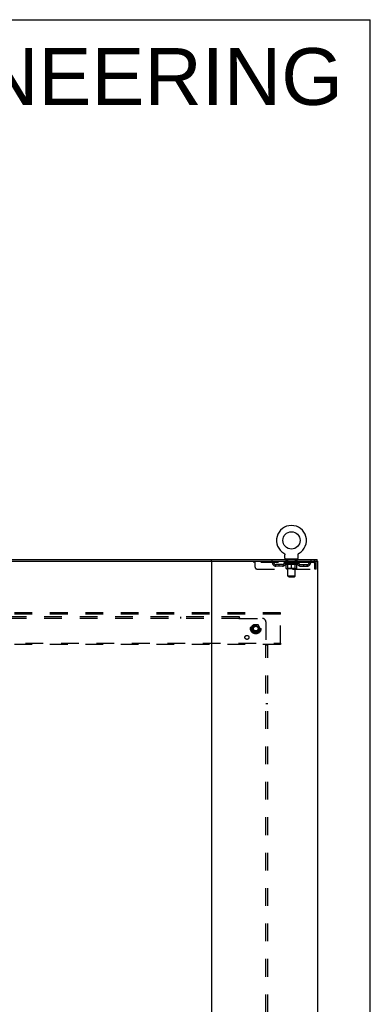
# Model space of a CAD drawing. Header units: inches. Extents: x 0 to 227, y 0 to 147.
# Tile 78 of 78: x 203 to 227, y 78 to 147. Entities that reach past the tile are written whole.
import ezdxf

# ---------------------------------------------------------------- set-up
doc = ezdxf.new("R2010")
doc.units = ezdxf.units.IN
doc.header["$LTSCALE"] = 12.505625
doc.header["$MEASUREMENT"] = 0
doc.linetypes.add('DOT', pattern=[0.2, 0.1, -0.1])
doc.linetypes.add('HIDDEN', pattern=[0.2, 0.1, -0.1])
doc.layers.get('0').update_dxf_attribs({"linetype": 'CONTINUOUS'})
for name, color, linetype in [('DEFAULT_2', 8, 'HIDDEN'), ('DIMENSIONS', 7, 'CONTINUOUS'), ('SUBPANEL', 7, 'CONTINUOUS')]:
    doc.layers.add(name, color=color, linetype=linetype)
doc.styles.get("Standard").update_dxf_attribs({"font": 'arial.ttf'})

msp = doc.modelspace()

# ---------------------------------------------------------------- linework, layer by layer
at = {"color": 7, "linetype": 'Continuous'}
for p, q in [((0, 147.125), (227.375, 147.125)), ((227.375, 0), (227.375, 147.125)), ((221.283, 109.448), (221.283, 109.448)), ((221.283, 109.448), (221.286, 109.446)), ((221.286, 109.446), (221.288, 109.445)), ((221.288, 109.445), (221.29, 109.444)), ((221.29, 109.444), (221.294, 109.441)), ((221.294, 109.441), (221.297, 109.438)), ((221.297, 109.439), (221.3, 109.436)), ((221.3, 109.436), (221.304, 109.433)), ((221.304, 109.433), (221.307, 109.43)), ((221.307, 109.43), (221.31, 109.427)), ((221.31, 109.427), (221.313, 109.424)), ((221.313, 109.424), (221.316, 109.42)), ((221.315, 109.42), (221.318, 109.417)), ((221.318, 109.417), (221.321, 109.413)), ((221.321, 109.413), (221.323, 109.41)), ((221.323, 109.41), (221.326, 109.406)), ((221.326, 109.406), (221.328, 109.402)), ((221.328, 109.402), (221.33, 109.399)), ((221.33, 109.399), (221.332, 109.395)), ((221.332, 109.395), (221.334, 109.391)), ((221.334, 109.391), (221.335, 109.387)), ((221.335, 109.387), (221.337, 109.383)), ((221.337, 109.383), (221.338, 109.379)), ((221.338, 109.379), (221.339, 109.374)), ((221.339, 109.374), (221.341, 109.37)), ((221.344, 109.349), (221.344, 109.344)), ((221.344, 109.344), (221.344, 109.341)), ((221.344, 109.092), (221.344, 109.341)), ((222.294, 109.092), (222.294, 109.341)), ((222.297, 109.366), (222.298, 109.37)), ((222.298, 109.37), (222.299, 109.374)), ((222.299, 109.374), (222.3, 109.379)), ((222.3, 109.379), (222.301, 109.383)), ((222.301, 109.383), (222.303, 109.387)), ((222.303, 109.387), (222.305, 109.391)), ((222.305, 109.391), (222.306, 109.395)), ((222.306, 109.395), (222.308, 109.399)), ((222.308, 109.399), (222.31, 109.402)), ((222.31, 109.402), (222.313, 109.406)), ((222.313, 109.406), (222.315, 109.41)), ((222.315, 109.41), (222.317, 109.413)), ((222.317, 109.413), (222.32, 109.417)), ((222.32, 109.417), (222.323, 109.42)), ((222.323, 109.42), (222.325, 109.424)), ((222.325, 109.424), (222.328, 109.427)), ((222.328, 109.427), (222.331, 109.43)), ((222.331, 109.43), (222.335, 109.433)), ((222.335, 109.433), (222.338, 109.436)), ((222.338, 109.436), (222.341, 109.439)), ((222.341, 109.438), (222.345, 109.441)), ((222.345, 109.441), (222.348, 109.444)), ((222.348, 109.444), (222.35, 109.445)), ((222.348, 109.444), (222.35, 109.445)), ((222.35, 109.445), (222.352, 109.446)), ((222.352, 109.446), (222.355, 109.448)), ((222.355, 109.448), (222.355, 109.448)), ((165.383, 108.898), (216.213, 108.898)), ((221.382, 109.032), (221.382, 109.002)), ((222.257, 109.032), (221.382, 109.032)), ((222.257, 109.032), (222.257, 109.002)), ((223.617, 108.898), (223.583, 108.898)), ((223.621, 108.898), (223.621, 109.002))]:
    msp.add_line(p, q, dxfattribs=at)
at = {"color": 3, "linetype": 'Continuous'}
for p, q in [((157.975, 109.002), (223.621, 109.002)), ((216.173, 108.858), (216.173, 41.146)), ((216.213, 108.898), (223.583, 108.898)), ((223.617, 108.898), (223.673, 108.898)), ((223.673, 41.106), (223.673, 108.898))]:
    msp.add_line(p, q, dxfattribs=at)
at = {"color": 7, "linetype": 'Continuous'}
for points in [[(221.341, 109.37), (221.341, 109.366), (221.342, 109.362), (221.343, 109.357), (221.343, 109.353), (221.344, 109.349), (221.344, 109.344)], [(222.294, 109.341), (222.294, 109.344), (222.294, 109.349), (222.295, 109.353), (222.295, 109.357), (222.296, 109.362), (222.297, 109.366)], [(222.294, 109.344), (222.294, 109.349), (222.295, 109.353), (222.295, 109.357), (222.296, 109.362)]]:
    msp.add_lwpolyline(points, dxfattribs=at)
msp.add_circle((221.819, 110.356), 0.609, dxfattribs=at)
for centre, radius, start, end in [((221.819, 110.356), 1.054, 300.39933, 239.60066), ((216.133, 108.858), 0.04, 0, 90), ((221.404, 109.092), 0.06, 180, 270), ((222.234, 109.092), 0.06, 270, 360)]:
    msp.add_arc(centre, radius, start, end, dxfattribs=at)
at = {"color": 3, "linetype": 'Continuous'}
msp.add_arc((216.213, 108.858), 0.04, 90, 180, dxfattribs=at)
at = {"layer": 'DEFAULT_2', "color": 8, "linetype": 'HIDDEN'}
for p, q in [((221.283, 109.448), (221.283, 109.448)), ((221.288, 109.445), (221.29, 109.444)), ((219.132, 108.898), (219.132, 108.794)), ((223.402, 108.794), (219.132, 108.794)), ((219.257, 108.46), (219.257, 108.898)), ((220.232, 108.898), (220.232, 108.794)), ((220.705, 108.543), (220.705, 108.647)), ((221.187, 108.647), (220.705, 108.647)), ((221.187, 108.543), (220.705, 108.543)), ((220.955, 108.543), (220.955, 108.647)), ((221.313, 108.756), (221.313, 108.794)), ((222.325, 108.756), (221.313, 108.756)), ((221.44, 108.667), (221.313, 108.756)), ((221.321, 108.788), (221.321, 108.794)), ((221.327, 108.786), (221.327, 108.788)), ((221.327, 108.786), (222.311, 108.786)), ((221.335, 108.786), (221.335, 108.788)), ((221.335, 108.786), (221.335, 108.788)), ((221.343, 108.788), (221.343, 108.794)), ((221.356, 108.786), (221.356, 108.788)), ((221.358, 108.786), (221.358, 108.788)), ((221.381, 108.788), (221.381, 108.794)), ((221.382, 108.794), (221.382, 108.898)), ((221.392, 108.786), (221.392, 108.788)), ((221.394, 108.786), (221.394, 108.788)), ((221.558, 108.788), (221.397, 108.788)), ((221.431, 108.788), (221.431, 108.794)), ((221.432, 108.786), (221.432, 108.788)), ((221.433, 108.786), (221.433, 108.788)), ((221.435, 108.786), (221.435, 108.788)), ((221.44, 108.667), (221.449, 108.667)), ((221.441, 108.786), (221.441, 108.788)), ((221.441, 108.786), (221.441, 108.788)), ((221.444, 108.786), (221.444, 108.788)), ((221.447, 108.786), (221.447, 108.789)), ((221.449, 108.377), (221.449, 108.702)), ((221.45, 108.786), (221.45, 108.788)), ((221.461, 108.786), (221.461, 108.788)), ((221.474, 109.032), (221.474, 109.002)), ((221.476, 108.786), (221.476, 108.79)), ((221.476, 108.786), (221.476, 108.788)), ((221.493, 108.786), (221.493, 108.788)), ((221.494, 108.788), (221.494, 108.794)), ((221.501, 108.786), (221.501, 108.788)), ((221.505, 108.786), (221.505, 108.788)), ((221.509, 108.942), (221.509, 109.022)), ((221.512, 108.786), (221.512, 108.788)), ((221.578, 108.932), (221.519, 108.932)), ((221.521, 108.786), (221.521, 108.791)), ((221.534, 108.786), (221.534, 108.788)), ((221.536, 108.786), (221.536, 108.788)), ((221.558, 108.786), (221.558, 108.788)), ((221.611, 108.788), (221.562, 108.788)), ((221.562, 108.667), (221.706, 108.667)), ((221.566, 108.788), (221.566, 108.794)), ((221.569, 108.379), (221.569, 108.754)), ((221.57, 107.842), (221.57, 108.922)), ((221.571, 108.786), (221.571, 108.788)), ((221.575, 108.786), (221.575, 108.788)), ((221.58, 108.786), (221.58, 108.792)), ((221.583, 108.786), (221.583, 108.788)), ((221.592, 108.786), (221.592, 108.788)), ((221.611, 108.786), (221.611, 108.788)), ((221.671, 108.788), (221.624, 108.788)), ((221.64, 108.786), (221.64, 108.788)), ((221.646, 108.788), (221.646, 108.794)), ((221.649, 108.786), (221.649, 108.788)), ((221.651, 108.786), (221.651, 108.793)), ((221.653, 108.786), (221.653, 108.788)), ((221.659, 108.786), (221.659, 108.788)), ((221.671, 108.786), (221.671, 108.788)), ((221.736, 108.788), (221.692, 108.788)), ((221.702, 108.786), (221.702, 108.788)), ((221.728, 108.788), (221.79, 108.792)), ((221.731, 108.788), (221.731, 108.794)), ((221.732, 108.794), (221.731, 108.794)), ((221.732, 108.788), (221.732, 108.794)), ((221.732, 108.786), (221.732, 108.788)), ((221.735, 108.786), (221.735, 108.789)), ((221.736, 108.786), (221.736, 108.788)), ((221.736, 108.786), (221.736, 108.788)), ((221.764, 108.788), (221.815, 108.788)), ((221.768, 108.786), (221.768, 108.788)), ((221.773, 108.788), (221.773, 108.791)), ((221.79, 108.788), (221.79, 108.792)), ((221.802, 108.786), (221.802, 108.788)), ((221.817, 108.788), (221.817, 108.788)), ((221.817, 108.786), (221.817, 108.788)), ((221.817, 108.786), (221.817, 108.788)), ((221.819, 108.788), (221.819, 108.794)), ((221.819, 108.794), (221.911, 108.788)), ((221.819, 108.347), (221.819, 108.702)), ((221.821, 108.786), (221.821, 108.788)), ((221.821, 108.786), (221.821, 108.788)), ((221.821, 108.788), (221.821, 108.788)), ((221.836, 108.786), (221.836, 108.788)), ((221.836, 108.788), (221.874, 108.788)), ((221.87, 108.786), (221.87, 108.788)), ((221.902, 108.786), (221.902, 108.788)), ((221.903, 108.786), (221.903, 108.789)), ((221.903, 108.786), (221.903, 108.788)), ((221.903, 108.788), (221.946, 108.788)), ((221.907, 108.794), (221.907, 108.794)), ((221.907, 108.788), (221.907, 108.794)), ((221.907, 108.788), (221.907, 108.794)), ((221.907, 108.786), (221.907, 108.788)), ((221.932, 108.667), (222.076, 108.667)), ((221.936, 108.786), (221.936, 108.788)), ((221.967, 108.786), (221.967, 108.788)), ((221.967, 108.788), (222.014, 108.788)), ((221.979, 108.786), (221.979, 108.788)), ((221.985, 108.786), (221.985, 108.788)), ((221.987, 108.786), (221.987, 108.793)), ((221.989, 108.786), (221.989, 108.788)), ((221.992, 108.788), (221.992, 108.794)), ((221.998, 108.786), (221.998, 108.788)), ((222.027, 108.786), (222.027, 108.788)), ((222.027, 108.788), (222.076, 108.788)), ((222.046, 108.786), (222.046, 108.788)), ((222.055, 108.786), (222.055, 108.788)), ((222.058, 108.786), (222.058, 108.792)), ((222.119, 108.932), (222.06, 108.932)), ((222.063, 108.786), (222.063, 108.788)), ((222.067, 108.786), (222.067, 108.788)), ((222.068, 107.842), (222.068, 108.922)), ((222.069, 108.379), (222.069, 108.754)), ((222.072, 108.788), (222.072, 108.794)), ((222.08, 108.786), (222.08, 108.788)), ((222.08, 108.788), (222.241, 108.788)), ((222.102, 108.786), (222.102, 108.788)), ((222.105, 108.786), (222.105, 108.788)), ((222.117, 108.786), (222.117, 108.791)), ((222.126, 108.786), (222.126, 108.788)), ((222.129, 108.942), (222.129, 109.022)), ((222.133, 108.786), (222.133, 108.788)), ((222.137, 108.786), (222.137, 108.788)), ((222.144, 108.788), (222.144, 108.794)), ((222.146, 108.786), (222.146, 108.788)), ((222.162, 108.786), (222.162, 108.79)), ((222.162, 108.786), (222.162, 108.788)), ((222.164, 109.032), (222.164, 109.002)), ((222.177, 108.786), (222.177, 108.788)), ((222.188, 108.786), (222.188, 108.788)), ((222.19, 108.377), (222.19, 108.702)), ((222.19, 108.667), (222.198, 108.667)), ((222.192, 108.786), (222.192, 108.789)), ((222.194, 108.786), (222.194, 108.788)), ((222.197, 108.786), (222.197, 108.788)), ((222.197, 108.786), (222.197, 108.788)), ((222.198, 108.667), (222.325, 108.756)), ((222.203, 108.786), (222.203, 108.788)), ((222.205, 108.786), (222.205, 108.788)), ((222.206, 108.786), (222.206, 108.788)), ((222.207, 108.788), (222.207, 108.794)), ((222.244, 108.786), (222.244, 108.788)), ((222.246, 108.786), (222.246, 108.788)), ((222.257, 108.794), (222.257, 108.898)), ((222.257, 108.788), (222.257, 108.794)), ((222.28, 108.786), (222.28, 108.788)), ((222.282, 108.786), (222.282, 108.788)), ((222.295, 108.788), (222.295, 108.794)), ((222.303, 108.786), (222.303, 108.788)), ((222.304, 108.786), (222.304, 108.788)), ((222.311, 108.786), (222.311, 108.788)), ((222.318, 108.788), (222.318, 108.794)), ((222.325, 108.756), (222.325, 108.794)), ((222.451, 108.647), (222.934, 108.647)), ((222.451, 108.543), (222.934, 108.543)), ((222.684, 108.543), (222.684, 108.647)), ((222.934, 108.543), (222.934, 108.647)), ((223.402, 108.898), (223.402, 108.794)), ((223.435, 108.731), (223.435, 108.335)), ((223.569, 108.731), (223.465, 108.731)), ((223.465, 108.335), (223.465, 108.731)), ((223.569, 108.335), (223.569, 108.731)), ((219.382, 108.335), (223.435, 108.335)), ((222.16, 108.347), (221.478, 108.347)), ((221.569, 108.379), (221.537, 108.347)), ((222.069, 108.379), (221.569, 108.379)), ((222.068, 107.842), (221.57, 107.842)), ((221.63, 107.782), (221.57, 107.842)), ((221.63, 107.782), (222.008, 107.782)), ((222.008, 107.782), (222.068, 107.842)), ((222.069, 108.379), (222.101, 108.347)), ((223.569, 108.335), (223.465, 108.335)), ((221.048, 105.252), (160.548, 105.252)), ((221.048, 105.148), (160.548, 105.148)), ((221.048, 105.148), (221.048, 105.252)), ((221.048, 103.106), (221.048, 105.148)), ((219.135, 104.399), (218.981, 104.132)), ((219.453, 104.404), (219.144, 104.404)), ((219.616, 104.132), (219.461, 104.399)), ((218.981, 104.122), (219.135, 103.854)), ((219.453, 103.849), (219.144, 103.849)), ((219.461, 103.854), (219.616, 104.122)), ((160.548, 103.106), (221.048, 103.106)), ((221.048, 103.002), (160.548, 103.002)), ((221.048, 103.106), (221.048, 103.002))]:
    msp.add_line(p, q, dxfattribs=at)
for points in [[(221.568, 108.667), (221.549, 108.671), (221.529, 108.675), (221.509, 108.681), (221.489, 108.687), (221.469, 108.694), (221.449, 108.702)], [(221.449, 108.701), (221.468, 108.693), (221.487, 108.687), (221.506, 108.681), (221.525, 108.675), (221.544, 108.671), (221.562, 108.667)], [(221.819, 108.702), (221.798, 108.694), (221.778, 108.687), (221.758, 108.681), (221.738, 108.675), (221.718, 108.671), (221.698, 108.667)], [(221.706, 108.667), (221.725, 108.671), (221.743, 108.675), (221.762, 108.681), (221.781, 108.686), (221.8, 108.693), (221.819, 108.701)], [(221.94, 108.667), (221.92, 108.671), (221.9, 108.675), (221.88, 108.681), (221.86, 108.687), (221.84, 108.694), (221.819, 108.702)], [(221.819, 108.701), (221.838, 108.693), (221.858, 108.686), (221.876, 108.68), (221.895, 108.675), (221.914, 108.671), (221.932, 108.667)], [(222.19, 108.702), (222.169, 108.694), (222.149, 108.687), (222.129, 108.68), (222.109, 108.675), (222.089, 108.671), (222.07, 108.667)], [(222.076, 108.667), (222.095, 108.671), (222.113, 108.675), (222.132, 108.681), (222.151, 108.687), (222.17, 108.693), (222.19, 108.701)], [(223.407, 108.893), (223.404, 108.897), (223.402, 108.898)], [(223.414, 108.784), (223.411, 108.787), (223.409, 108.79), (223.407, 108.792), (223.404, 108.793), (223.402, 108.794)], [(223.407, 108.893), (223.409, 108.888), (223.411, 108.881), (223.414, 108.872), (223.416, 108.861), (223.419, 108.849), (223.421, 108.835), (223.423, 108.819), (223.426, 108.803), (223.428, 108.786), (223.43, 108.768), (223.433, 108.749), (223.435, 108.731)], [(223.414, 108.784), (223.416, 108.78), (223.419, 108.775), (223.421, 108.77), (223.423, 108.764), (223.426, 108.758), (223.428, 108.751), (223.43, 108.745), (223.433, 108.738), (223.435, 108.731)]]:
    msp.add_lwpolyline(points, dxfattribs=at)
for radius in [0.372, 0.356, 0.312, 0.204, 0.188, 0.183, 0.165]:
    msp.add_circle((219.298, 104.127), radius, dxfattribs=at)
at = {"layer": 'DEFAULT_2', "color": 8, "linetype": 'DOT'}
msp.add_circle((219.298, 104.127), 0.17, dxfattribs=at)
at = {"layer": 'DEFAULT_2', "color": 8, "linetype": 'HIDDEN'}
for centre, radius, start, end in [((220.415, 108.731), 0.167, 8.07163, 90), ((220.416, 108.731), 0.0625, 7.98631, 90), ((220.705, 108.772), 0.229, 187.98631, 270), ((220.705, 108.772), 0.125, 188.07163, 270), ((221.187, 108.772), 0.125, 270, 351.92837), ((221.187, 108.772), 0.229, 270, 352.01369), ((221.477, 108.731), 0.167, 90, 171.92837), ((221.476, 108.731), 0.0625, 90, 172.01369), ((221.499, 109.022), 0.01, 0, 90), ((221.519, 108.942), 0.01, 180, 270), ((221.537, 108.754), 0.0318, 0, 90), ((221.56, 108.922), 0.01, 0, 90), ((222.078, 108.922), 0.01, 90, 180), ((222.101, 108.754), 0.0318, 90, 180), ((222.119, 108.942), 0.01, 270, 360), ((222.139, 109.022), 0.01, 90, 180), ((222.162, 108.731), 0.167, 8.07163, 90), ((222.162, 108.731), 0.0625, 7.98631, 90), ((222.451, 108.772), 0.229, 187.98631, 270), ((222.451, 108.772), 0.125, 188.07163, 270), ((222.934, 108.772), 0.125, 270, 351.92837), ((222.934, 108.772), 0.229, 270, 352.01369), ((223.223, 108.731), 0.167, 90, 171.92837), ((223.222, 108.731), 0.0625, 90, 172.01369), ((223.402, 108.731), 0.167, 0, 90), ((223.402, 108.731), 0.063, 0, 90), ((219.382, 108.46), 0.125, 180, 270), ((221.478, 108.377), 0.0296, 180, 270), ((222.16, 108.377), 0.0296, 270, 360), ((219.144, 104.394), 0.01, 90.01235, 149.98915), ((219.453, 104.394), 0.01, 30.01204, 89.98872), ((218.989, 104.127), 0.01, 150.01268, 209.98829), ((219.144, 103.859), 0.01, 210.01204, 269.98872), ((219.453, 103.859), 0.01, 270.01235, 329.98915), ((219.607, 104.127), 0.01, 330.01268, 29.98829)]:
    msp.add_arc(centre, radius, start, end, dxfattribs=at)
for centre, major_axis, ratio, start_param, end_param in [((221.819, 108.794), (0.506, 0.005), 0.05963, 2.96643, 3.140963), ((221.297, 108.784), (0.158, 0), 0.060556, 0.430652, 1.470503), ((221.819, 108.794), (0.506, 0), 0.060556, -3.141593, -2.96706), ((221.297, 108.779), (0.158, 0.002), 0.05963, 1.376596, 1.469874), ((221.819, 108.794), (0.506, 0.011), 0.05688, 2.791345, 2.965878), ((221.278, 108.784), (0.158, 0.002), 0.05963, 0.25549, 1.295341), ((221.332, 108.784), (0.158, -0.002), 0.05963, 0.605815, 1.645666), ((221.819, 108.794), (0.506, -0.005), 0.05963, -2.96643, -2.791898), ((221.332, 108.779), (0.158, 0), 0.060556, 1.551758, 1.645036), ((221.278, 108.779), (0.158, 0.003), 0.05688, 1.20151, 1.294789), ((221.333, 108.781), (0.131, 0.001), 0.05963, 1.065228, 1.614276), ((221.317, 108.781), (0.131, 0.003), 0.05688, 0.890143, 1.43919), ((221.364, 108.781), (0.131, 0), 0.060556, 1.240391, 1.789438), ((221.819, 108.794), (0.506, 0.015), 0.052395, 2.616403, 2.790936), ((221.275, 108.784), (0.158, 0.003), 0.05688, 0.080405, 1.120256), ((221.382, 108.784), (0.158, -0.003), 0.05688, 0.7809, 1.820751), ((221.819, 108.794), (0.506, -0.011), 0.05688, -2.791345, -2.616812), ((221.382, 108.779), (0.158, -0.002), 0.05963, 1.72692, 1.820198), ((221.275, 108.779), (0.158, 0.005), 0.052395, 1.026568, 1.119847), ((221.317, 108.781), (0.131, 0.004), 0.052395, 0.715201, 1.264248), ((221.408, 108.781), (0.131, -0.001), 0.05963, 1.415553, 1.9646), ((221.819, 108.794), (0.506, 0.02), 0.046319, 2.441654, 2.616187), ((221.446, 108.784), (0.158, -0.005), 0.052395, 0.955842, 1.995693), ((221.819, 108.794), (0.506, -0.015), 0.052395, -2.616403, -2.44187), ((221.288, 108.784), (0.158, 0.005), 0.052395, -0.094537, 0.945314), ((221.446, 108.779), (0.158, -0.003), 0.05688, 1.902006, 1.995284), ((221.288, 108.779), (0.158, 0.006), 0.046319, 0.851819, 0.945098), ((221.332, 108.781), (0.131, 0.005), 0.046319, 0.540452, 1.089499), ((221.465, 108.781), (0.131, -0.003), 0.05688, 1.590638, 2.139686), ((221.819, 108.794), (0.506, 0.024), 0.038841, 2.267123, 2.441656), ((221.52, 108.784), (0.158, -0.006), 0.046319, 1.130591, 2.170442), ((221.318, 108.784), (0.158, 0.006), 0.046319, -0.269286, 0.770565), ((221.819, 108.794), (0.506, -0.02), 0.046319, -2.441654, -2.267121), ((221.52, 108.779), (0.158, -0.005), 0.052395, 2.076947, 2.170226), ((221.318, 108.779), (0.158, 0.007), 0.038841, 0.677289, 0.770567), ((221.361, 108.781), (0.131, 0.006), 0.038841, 0.365921, 0.914969), ((221.533, 108.781), (0.131, -0.004), 0.052395, 1.76558, 2.314627), ((221.819, 108.794), (0.506, 0.027), 0.030195, 2.09281, 2.267343), ((221.604, 108.784), (0.158, -0.007), 0.038841, 1.305122, 2.344973), ((221.363, 108.784), (0.158, 0.007), 0.038841, -0.443817, 0.596034), ((221.819, 108.794), (0.506, -0.024), 0.038841, -2.267123, -2.092591), ((221.604, 108.779), (0.158, -0.006), 0.046319, 2.251696, 2.344975), ((221.363, 108.779), (0.158, 0.008), 0.030195, 0.502975, 0.596254), ((221.405, 108.781), (0.131, 0.007), 0.030195, 0.191608, 0.740655), ((221.609, 108.781), (0.131, -0.005), 0.046319, 1.940329, 2.489376), ((221.422, 108.784), (0.158, 0.008), 0.030195, -0.61813, 0.421721), ((221.819, 108.794), (0.506, 0.029), 0.020645, 1.918687, 2.09322), ((221.695, 108.784), (0.158, -0.008), 0.030195, 1.479435, 2.519286), ((221.819, 108.794), (0.506, -0.027), 0.030195, -2.09281, -1.918277), ((221.695, 108.779), (0.158, -0.007), 0.038841, 2.426227, 2.519505), ((221.422, 108.779), (0.158, 0.009), 0.020645, 0.328852, 0.422131), ((221.461, 108.781), (0.131, 0.007), 0.020645, 0.017485, 0.566532), ((221.692, 108.781), (0.131, -0.006), 0.038841, 2.11486, 2.663907), ((221.492, 108.784), (0.158, 0.009), 0.020645, -0.792253, 0.247598), ((221.819, 108.794), (0.506, 0.03), 0.010478, 1.744704, 1.919237), ((221.789, 108.784), (0.158, -0.009), 0.020645, 1.653558, 2.693409), ((221.819, 108.794), (0.506, -0.029), 0.020645, -1.918687, -1.744154), ((221.789, 108.779), (0.158, -0.008), 0.030195, 2.60054, 2.693819), ((221.492, 108.779), (0.158, 0.009), 0.010478, 0.154869, 0.248148), ((221.528, 108.781), (0.131, 0.008), 0.010478, 6.126688, 6.675735), ((221.778, 108.781), (0.131, -0.007), 0.030195, 2.289173, 2.83822), ((221.573, 108.784), (0.158, 0.009), 0.010478, -0.966236, -0.000846), ((221.884, 108.784), (0.158, -0.009), 0.010478, 1.827541, 2.867392), ((221.819, 108.794), (0.506, -0.03), 0.010478, -1.744704, -1.570171), ((221.884, 108.779), (0.158, -0.009), 0.020645, 2.774664, 2.867942), ((221.866, 108.781), (0.131, -0.007), 0.020645, 2.463296, 3.012344), ((221.755, 108.784), (0.158, 0.009), 0.010478, 0.274201, 1.314052), ((221.686, 108.781), (0.131, 0.008), 0.010478, -0.000298, 0.504314), ((221.661, 108.779), (0.158, 0.009), 0.010478, 0.192946, 0.399283), ((221.819, 108.794), (0.506, 0.03), 0.010478, -1.578586, -1.396888), ((221.977, 108.779), (0.158, -0.009), 0.010478, 2.948646, 3.041925), ((221.952, 108.781), (0.131, -0.008), 0.010478, 2.637279, 3.142076), ((221.85, 108.784), (0.158, 0.009), 0.020645, 0.448184, 1.488034), ((221.772, 108.781), (0.131, 0.007), 0.020645, 0.129249, 0.678296), ((221.755, 108.779), (0.158, 0.009), 0.020645, 0.273651, 0.366929), ((221.819, 108.794), (0.506, 0.029), 0.020645, -1.397439, -1.222906), ((222.065, 108.784), (0.158, -0.009), 0.010478, -3.140747, -2.175357), ((221.819, 108.794), (0.506, -0.03), 0.010478, 1.222355, 1.396888), ((221.944, 108.784), (0.158, 0.008), 0.030195, 0.622307, 1.662158), ((221.86, 108.781), (0.131, 0.007), 0.030195, 0.303372, 0.852419), ((222.111, 108.781), (0.131, -0.008), 0.010478, 2.749043, 3.29809), ((222.146, 108.784), (0.158, -0.009), 0.020645, 2.893995, 3.933846), ((221.85, 108.779), (0.158, 0.008), 0.030195, 0.447774, 0.541052), ((222.146, 108.779), (0.158, -0.009), 0.010478, 2.893445, 2.986723), ((221.819, 108.794), (0.506, 0.027), 0.030195, -1.223315, -1.048783), ((221.819, 108.794), (0.506, -0.029), 0.020645, 1.048373, 1.222906), ((222.034, 108.784), (0.158, 0.007), 0.038841, 0.79662, 1.836471), ((221.946, 108.781), (0.131, 0.006), 0.038841, 0.477686, 1.026733), ((222.177, 108.781), (0.131, -0.007), 0.020645, 2.57506, 3.124108), ((222.217, 108.784), (0.158, -0.008), 0.030195, 2.719872, 3.759723), ((222.118, 108.784), (0.158, 0.006), 0.046319, 0.971151, 2.011002), ((221.944, 108.779), (0.158, 0.007), 0.038841, 0.622087, 0.715366), ((222.217, 108.779), (0.158, -0.009), 0.020645, 2.719462, 2.812741), ((221.819, 108.794), (0.506, 0.024), 0.038841, -1.049002, -0.874469), ((221.819, 108.794), (0.506, -0.027), 0.030195, 0.87425, 1.048783), ((222.029, 108.781), (0.131, 0.005), 0.046319, 0.652216, 1.201263), ((222.192, 108.784), (0.158, 0.005), 0.052395, 1.1459, 2.185751), ((222.233, 108.781), (0.131, -0.007), 0.030195, 2.400937, 2.949985), ((222.275, 108.784), (0.158, -0.007), 0.038841, 2.545558, 3.585409), ((222.105, 108.781), (0.131, 0.004), 0.052395, 0.826965, 1.376012), ((222.034, 108.779), (0.158, 0.006), 0.046319, 0.796618, 0.889896), ((222.275, 108.779), (0.158, -0.008), 0.030195, 2.545339, 2.638617), ((222.256, 108.784), (0.158, 0.003), 0.05688, 1.320842, 2.360692), ((221.819, 108.794), (0.506, 0.02), 0.046319, -0.874471, -0.699939), ((221.819, 108.794), (0.506, -0.024), 0.038841, 0.699936, 0.874469), ((222.32, 108.784), (0.158, -0.006), 0.046319, 2.371028, 3.410879), ((222.277, 108.781), (0.131, -0.006), 0.038841, 2.226624, 2.775671), ((222.306, 108.784), (0.158, 0.002), 0.05963, 1.495927, 2.535778), ((222.173, 108.781), (0.131, 0.003), 0.05688, 1.001907, 1.550954), ((222.35, 108.784), (0.158, -0.005), 0.052395, 2.196279, 3.23613), ((222.306, 108.781), (0.131, -0.005), 0.046319, 2.052093, 2.601141), ((222.118, 108.779), (0.158, 0.005), 0.052395, 0.971367, 1.064645), ((222.341, 108.784), (0.158, 0), 0.060556, 1.671089, 2.71094), ((222.32, 108.779), (0.158, -0.007), 0.038841, 2.371026, 2.464304), ((222.364, 108.784), (0.158, -0.003), 0.05688, 2.021337, 3.061188), ((221.819, 108.794), (0.506, 0.015), 0.052395, -0.699723, -0.52519), ((221.819, 108.794), (0.506, -0.02), 0.046319, 0.525406, 0.699939), ((222.361, 108.784), (0.158, -0.002), 0.05963, 1.846251, 2.886102), ((222.23, 108.781), (0.131, 0.001), 0.05963, 1.176993, 1.72604), ((222.321, 108.781), (0.131, -0.004), 0.052395, 1.877344, 2.426392), ((222.274, 108.781), (0.131, 0), 0.060556, 1.352155, 1.901202), ((222.321, 108.781), (0.131, -0.003), 0.05688, 1.702402, 2.25145), ((222.305, 108.781), (0.131, -0.001), 0.05963, 1.527317, 2.076364), ((222.192, 108.779), (0.158, 0.003), 0.05688, 1.146309, 1.239587), ((222.35, 108.779), (0.158, -0.006), 0.046319, 2.196495, 2.289773), ((221.819, 108.794), (0.506, 0.011), 0.05688, -0.524781, -0.350248), ((221.819, 108.794), (0.506, -0.015), 0.052395, 0.350657, 0.52519), ((222.256, 108.779), (0.158, 0.002), 0.05963, 1.321394, 1.414673), ((222.364, 108.779), (0.158, -0.005), 0.052395, 2.021746, 2.115024), ((221.819, 108.794), (0.506, 0.005), 0.05963, -0.349695, -0.175162), ((221.819, 108.794), (0.506, -0.011), 0.05688, 0.175715, 0.350248), ((222.306, 108.779), (0.158, 0), 0.060556, 1.496556, 1.589835), ((222.361, 108.779), (0.158, -0.003), 0.05688, 1.846804, 1.940083), ((222.341, 108.779), (0.158, -0.002), 0.05963, 1.671719, 1.764997), ((221.819, 108.794), (0.506, 0), 0.060556, -0.174533, 0), ((221.819, 108.794), (0.506, -0.005), 0.05963, 0.000629, 0.175162)]:
    msp.add_ellipse(centre, major_axis=major_axis, ratio=ratio, start_param=start_param, end_param=end_param, dxfattribs=at)
at = {"layer": 'SUBPANEL', "color": 8, "linetype": 'HIDDEN'}
for p, q in [((218.142, 104.97), (163.454, 104.97)), ((218.142, 104.845), (163.454, 104.845)), ((214.017, 104.845), (214.017, 104.97)), ((218.142, 104.805), (218.142, 104.97)), ((218.177, 104.845), (219.767, 104.845)), ((220.017, 104.595), (220.017, 103.006)), ((219.976, 102.97), (220.142, 102.97)), ((220.017, 47.033), (220.017, 102.97)), ((220.036, 102.987), (220.029, 102.994)), ((220.142, 47.033), (220.142, 102.97)), ((220.017, 98.845), (220.142, 98.845))]:
    msp.add_line(p, q, dxfattribs=at)
for points in [[(218.142, 104.884), (218.143, 104.882), (218.145, 104.88), (218.147, 104.878), (218.148, 104.876), (218.15, 104.874), (218.151, 104.872), (218.153, 104.87), (218.154, 104.869), (218.156, 104.867), (218.157, 104.866), (218.159, 104.864)], [(218.142, 104.805), (218.144, 104.805), (218.145, 104.806), (218.147, 104.807), (218.149, 104.808), (218.15, 104.809), (218.152, 104.81), (218.153, 104.811), (218.155, 104.813), (218.156, 104.814), (218.158, 104.816), (218.159, 104.818), (218.16, 104.82), (218.162, 104.822), (218.163, 104.824), (218.164, 104.826), (218.167, 104.831)], [(218.159, 104.864), (218.165, 104.858), (218.167, 104.856), (218.169, 104.854), (218.171, 104.852), (218.173, 104.85), (218.174, 104.849), (218.176, 104.847), (218.177, 104.845)], [(218.167, 104.831), (218.168, 104.833), (218.17, 104.835), (218.171, 104.838), (218.173, 104.84), (218.174, 104.842), (218.176, 104.844), (218.177, 104.845)], [(219.976, 102.97), (219.977, 102.972), (219.977, 102.974), (219.978, 102.976), (219.979, 102.977), (219.98, 102.979), (219.981, 102.98), (219.983, 102.982), (219.984, 102.983), (219.986, 102.985), (219.988, 102.986), (219.989, 102.987), (219.991, 102.989), (219.993, 102.99), (219.995, 102.991), (219.997, 102.993)], [(219.997, 102.993), (220.002, 102.996), (220.004, 102.997), (220.007, 102.998), (220.009, 103), (220.011, 103.001), (220.013, 103.003), (220.015, 103.004), (220.017, 103.006)], [(220.029, 102.994), (220.027, 102.996), (220.025, 102.998), (220.024, 102.999), (220.022, 103.001), (220.02, 103.003), (220.018, 103.004), (220.017, 103.006)], [(220.055, 102.97), (220.053, 102.972), (220.051, 102.974), (220.049, 102.975), (220.047, 102.977), (220.045, 102.978), (220.043, 102.98), (220.042, 102.981), (220.04, 102.983), (220.039, 102.984), (220.037, 102.986), (220.036, 102.987)]]:
    msp.add_lwpolyline(points, dxfattribs=at)
for centre, radius in [((219.298, 104.127), 0.25), ((218.679, 103.508), 0.141)]:
    msp.add_circle(centre, radius, dxfattribs=at)
msp.add_arc((219.767, 104.595), 0.25, 0, 90, dxfattribs=at)

# ---------------------------------------------------------------- texts
at = {"layer": 'DIMENSIONS', "color": 2, "linetype": 'Continuous', "insert": (174.698, 145.118), "char_height": 4.0125, "width": 101.34173, "attachment_point": 2, "line_spacing_factor": 0.9}
msp.add_mtext('SAGINAW CONTROL & ENGINEERING\\PSCE-N68XM6618SS6', dxfattribs=at)

doc.saveas('drawing.dxf')
